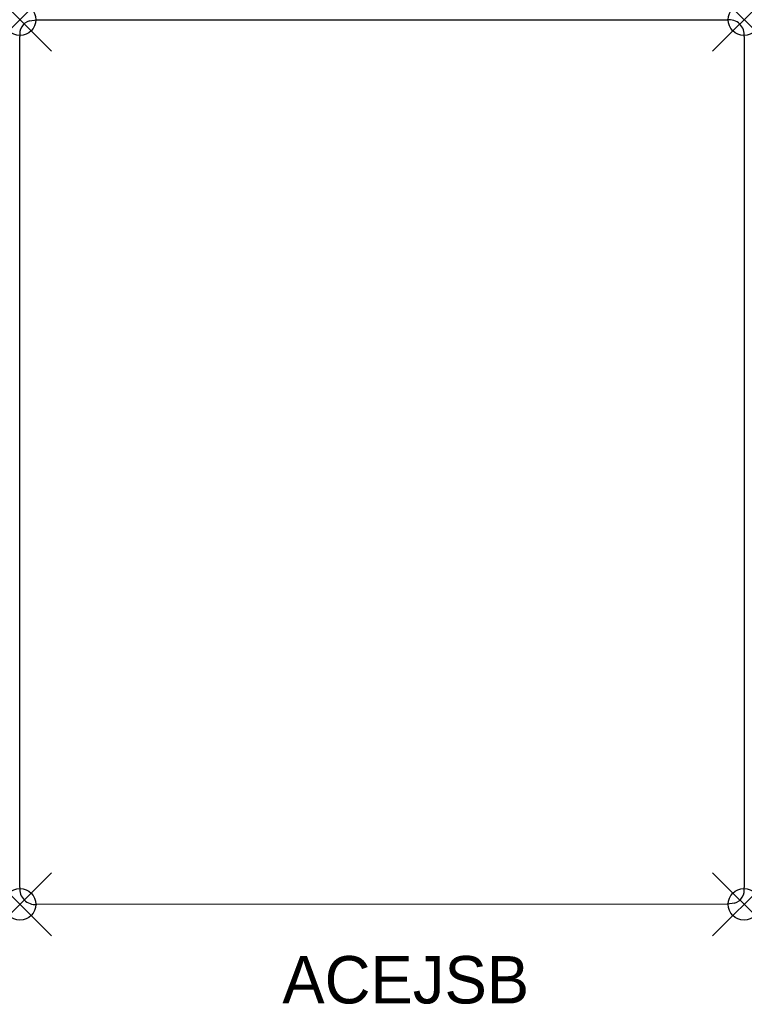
# Model space of a CAD drawing. Header units: inches. Extents: x 0 to 22.9, y -31.1 to 0.
import ezdxf

# ---------------------------------------------------------------- set-up
doc = ezdxf.new("R2010")
doc.units = ezdxf.units.IN
doc.header["$MEASUREMENT"] = 0
doc.header["$PDMODE"] = 35
doc.header["$PDSIZE"] = 1
doc.layers.add('A-FURN-P-ST', color=2, linetype='Continuous')
doc.layers.add('A-FURN-P-ST-TN', color=2, linetype='Continuous')

msp = doc.modelspace()

# ---------------------------------------------------------------- linework, layer by layer
at = {"layer": 'A-FURN-P-ST'}
for p, q in [((0.3, -0.033), (0.534, 0)), ((0.534, 0), (22.361, -0.004)), ((0, -27.446), (0, -0.534)), ((22.895, -0.534), (22.895, -27.446)), ((22.361, -27.98), (0.533, -27.985)), ((22.595, -27.942), (22.361, -27.98))]:
    msp.add_line(p, q, dxfattribs=at)
for centre, radius, start, end in [((0.442, -0.459), 0.449, 108.4631, 189.6392), ((22.421, -0.478), 0.478, 353.3168, 97.1252), ((0.485, -27.5), 0.488, 173.655, 275.6764), ((22.465, -27.525), 0.437, 287.2699, 10.3523)]:
    msp.add_arc(centre, radius, start, end, dxfattribs=at)
for p in [(0, 0), (22.895, 0), (0, -27.98), (22.895, -27.98)]:
    msp.add_point(p, dxfattribs=at)

# ---------------------------------------------------------------- texts
at = {"layer": 'A-FURN-P-ST-TN'}
msp.add_text('ACEJSB', height=1.5, dxfattribs=at).set_placement((8.297, -31.117))

doc.saveas('drawing.dxf')
